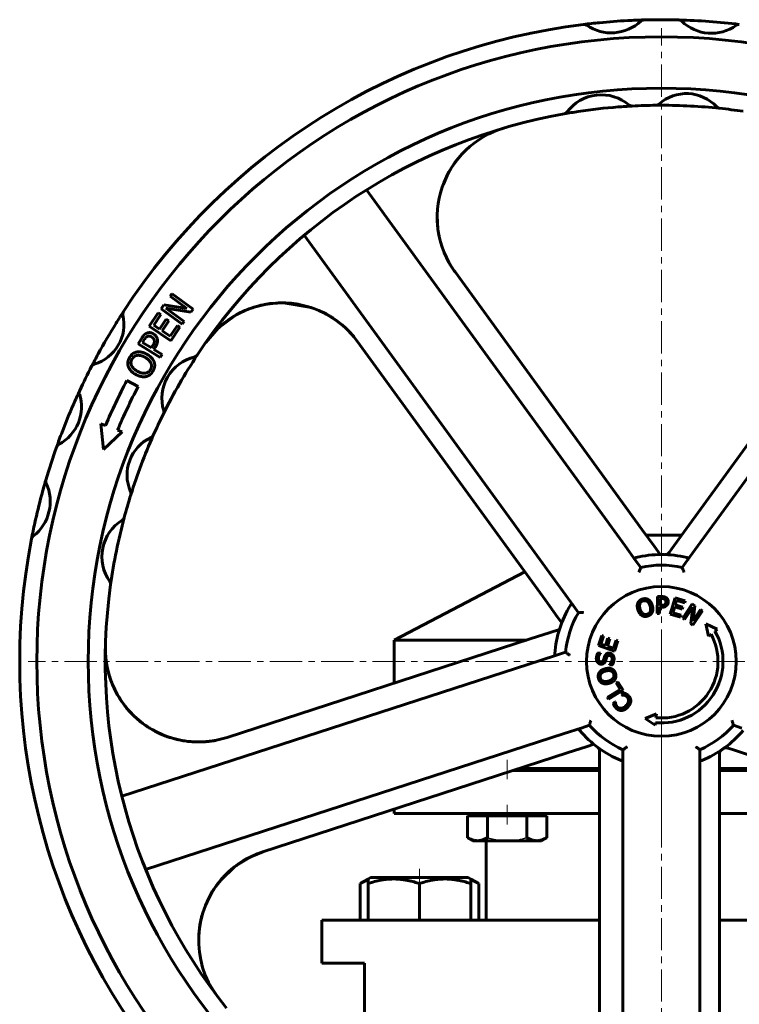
# Model space of a CAD drawing. Header units: millimetres. Extents: x -242 to 242, y -667 to 665.
# Tile 4 of 5: x -150 to 18, y 435 to 665. Entities that reach past the tile are written whole.
import ezdxf

# ---------------------------------------------------------------- set-up
doc = ezdxf.new("R2010")
doc.units = ezdxf.units.MM
for name, pattern in [('K5LT-1', [0]), ('K5LT_AXLED', [12, 7.5, -1.5, 1.5, -1.5]), ('K5LT_BASIC', [0])]:
    doc.linetypes.add(name, pattern=pattern)
doc.layers.add('Системный слой (1)', color=7, linetype='Continuous', true_color=0x6c6c6c)

# ---------------------------------------------------------------- blocks, each defined once
blk = doc.blocks.new('U1')
at = {"layer": 'Системный слой (1)', "color": 143, "linetype": 'K5LT_BASIC', "lineweight": 60, "true_color": 0x33acca}
for p, q in [((-95.85, 469.68), (-99.7, 467.31)), ((-93.15, 470.76), (-95.85, 469.68)), ((-99.7, 467.31), (-102.98, 464.16)), ((-102.98, 464.16), (-104, 462.89)), ((-107.4, 455.84), (-107.87, 453.69)), ((-107.87, 453.69), (-108.13, 451.5)), ((-108.13, 451.5), (-108.16, 449.29))]:
    blk.add_line(p, q, dxfattribs=at)
blk = doc.blocks.new('U2')
at = {"layer": 'Системный слой (1)', "color": 143, "linetype": 'K5LT_BASIC', "lineweight": 60, "true_color": 0x33acca}
for start, end in [(108, 137.9821), (137.9821, 217.0201)]:
    blk.add_arc((-86.43, 450.07), 21.75, start, end, dxfattribs=at)
blk = doc.blocks.new('U3')
at = {"layer": 'Системный слой (1)', "color": 143, "linetype": 'K5LT_BASIC', "lineweight": 60, "true_color": 0x33acca}
for p, q in [((-48.99, 630.77), (-50.08, 628.84)), ((-47.7, 632.59), (-48.99, 630.77)), ((-50.08, 628.84), (-50.98, 626.81)), ((-52.4, 619.49), (-52.37, 617.89)), ((-52.37, 617.89), (-52.23, 616.29)), ((-52.23, 616.29), (-52, 614.89)), ((-52, 614.89), (-51.97, 614.73)), ((-51.97, 614.73), (-51.96, 614.71))]:
    blk.add_line(p, q, dxfattribs=at)
blk = doc.blocks.new('U4')
at = {"layer": 'Системный слой (1)', "color": 143, "linetype": 'K5LT_BASIC', "lineweight": 60, "true_color": 0x33acca}
for p, q in [((-128.84, 511.29), (-129, 511.77)), ((-128.68, 510.81), (-128.84, 511.29)), ((-128.5, 510.33), (-128.68, 510.81)), ((-125.99, 505.64), (-127.19, 507.56)), ((-124.59, 503.87), (-125.99, 505.64)), ((-123.03, 502.25), (-124.59, 503.87))]:
    blk.add_line(p, q, dxfattribs=at)
blk = doc.blocks.new('U10')
at = {"layer": 'Системный слой (1)', "color": 143, "linetype": 'K5LT_BASIC', "lineweight": 60, "true_color": 0x33acca}
for p, q in [((-92.71, 598.69), (-95.22, 598.06)), ((-90.86, 598.95), (-92.71, 598.69)), ((-89.94, 599.02), (-90.86, 598.95)), ((-89.47, 599.04), (-89.94, 599.02)), ((-89.24, 599.05), (-89.47, 599.04)), ((-89.12, 599.05), (-89.24, 599.05)), ((-89.07, 599.05), (-89.12, 599.05)), ((-89.04, 599.06), (-89.07, 599.05)), ((-89.02, 599.06), (-89.04, 599.06)), ((-88.97, 599.06), (-89.02, 599.06)), ((-88.89, 599.06), (-88.97, 599.06)), ((-87.87, 599.03), (-88.89, 599.06)), ((-81.85, 597.95), (-87.87, 599.03)), ((-99.7, 596.07), (-103.59, 593.16)), ((-99.41, 596.23), (-99.7, 596.07)), ((-97.39, 597.24), (-99.41, 596.23)), ((-96.34, 597.64), (-97.39, 597.24)), ((-95.81, 597.84), (-96.34, 597.64)), ((-95.54, 597.94), (-95.81, 597.84)), ((-95.41, 597.99), (-95.54, 597.94)), ((-95.34, 598.01), (-95.41, 597.99)), ((-95.31, 598.02), (-95.34, 598.01)), ((-95.3, 598.03), (-95.31, 598.02)), ((-95.29, 598.03), (-95.3, 598.03)), ((-95.28, 598.04), (-95.29, 598.03)), ((-95.27, 598.04), (-95.28, 598.04)), ((-95.26, 598.04), (-95.27, 598.04)), ((-95.25, 598.05), (-95.26, 598.04)), ((-95.24, 598.05), (-95.25, 598.05)), ((-95.25, 598.05), (-95.25, 598.05)), ((-95.25, 598.05), (-95.25, 598.05)), ((-95.23, 598.05), (-95.24, 598.05)), ((-95.24, 598.05), (-95.24, 598.05)), ((-95.24, 598.05), (-95.24, 598.05)), ((-95.22, 598.06), (-95.23, 598.05)), ((-78.75, 596.65), (-78.76, 596.66)), ((-78.76, 596.66), (-78.76, 596.66)), ((-78.74, 596.65), (-78.75, 596.65)), ((-78.74, 596.64), (-78.74, 596.65)), ((-78.74, 596.65), (-78.74, 596.65)), ((-78.73, 596.64), (-78.74, 596.64)), ((-78.74, 596.64), (-78.74, 596.64)), ((-78.72, 596.64), (-78.73, 596.64)), ((-78.73, 596.64), (-78.73, 596.64)), ((-78.73, 596.64), (-78.73, 596.64)), ((-78.73, 596.64), (-78.73, 596.64)), ((-78.73, 596.64), (-78.73, 596.64)), ((-78.72, 596.63), (-78.72, 596.64)), ((-78.69, 596.62), (-78.72, 596.63)), ((-78.64, 596.59), (-78.69, 596.62)), ((-78.6, 596.58), (-78.64, 596.59)), ((-78.57, 596.56), (-78.6, 596.58)), ((-78.51, 596.53), (-78.57, 596.56)), ((-78.39, 596.46), (-78.51, 596.53)), ((-76.24, 595.13), (-78.39, 596.46)), ((-73.95, 593.29), (-76.24, 595.13)), ((-103.59, 593.16), (-106.51, 589.79)), ((-71.93, 591.17), (-73.95, 593.29)), ((-106.51, 589.78), (-106.52, 589.78)), ((-106.51, 589.79), (-106.51, 589.78)), ((-106.51, 589.78), (-106.51, 589.78)), ((-106.51, 589.78), (-106.51, 589.78))]:
    blk.add_line(p, q, dxfattribs=at)
blk = doc.blocks.new('U11')
at = {"layer": 'Системный слой (1)', "color": 143, "linetype": 'K5LT_BASIC', "lineweight": 60, "true_color": 0x33acca}
for p, q in [((-50.41, 628.17), (-50.23, 628.55)), ((-50.23, 628.55), (-50.04, 628.92)), ((-50.04, 628.92), (-49.85, 629.3)), ((-52.3, 616.89), (-52.3, 616.91))]:
    blk.add_line(p, q, dxfattribs=at)
blk = doc.blocks.new('U14')
at = {"layer": 'Системный слой (1)', "color": 143, "linetype": 'K5LT_BASIC', "lineweight": 60, "true_color": 0x33acca}
for p, q in [((-121.81, 501.2), (-121.97, 501.33)), ((-121.65, 501.08), (-121.81, 501.2)), ((-121.49, 500.95), (-121.65, 501.08)), ((-116.63, 498.13), (-118.39, 498.96)), ((-114.82, 497.45), (-116.63, 498.13)), ((-112.96, 496.95), (-114.82, 497.45))]:
    blk.add_line(p, q, dxfattribs=at)
blk = doc.blocks.new('U23')
at = {"layer": 'Системный слой (1)', "color": 143, "linetype": 'K5LT_BASIC', "lineweight": 60, "true_color": 0x33acca}
for p, q in [((-69.81, 463.66), (-70.42, 463.33)), ((-69.19, 463.94), (-69.81, 463.66)), ((-68.57, 464.16), (-69.19, 463.94))]:
    blk.add_line(p, q, dxfattribs=at)
blk = doc.blocks.new('U24')
at = {"layer": 'Системный слой (1)', "color": 143, "linetype": 'K5LT_BASIC', "lineweight": 60, "true_color": 0x33acca}
for p, q in [((-43.94, 463.94), (-44.57, 464.16)), ((-43.32, 463.66), (-43.94, 463.94)), ((-42.71, 463.33), (-43.32, 463.66))]:
    blk.add_line(p, q, dxfattribs=at)
blk = doc.blocks.new('U29')
at = {"layer": 'Системный слой (1)', "color": 143, "linetype": 'K5LT_BASIC', "lineweight": 60, "true_color": 0x33acca}
for p, q in [((-34.7, 489.75), (-14.47, 489.75)), ((13.53, 489.75), (31.65, 489.75))]:
    blk.add_line(p, q, dxfattribs=at)
blk = doc.blocks.new('U30')
at = {"layer": 'Системный слой (1)', "color": 143, "linetype": 'K5LT_BASIC', "lineweight": 60, "true_color": 0x33acca}
for p, q in [((-62.5, 479.75), (-14.47, 479.75)), ((13.53, 479.75), (62.43, 479.75))]:
    blk.add_line(p, q, dxfattribs=at)
blk = doc.blocks.new('U31')
at = {"layer": 'Системный слой (1)', "color": 143, "linetype": 'K5LT_BASIC', "lineweight": 60, "true_color": 0x33acca}
for p, q in [((-79.38, 454.75), (-14.47, 454.75)), ((13.53, 454.75), (79.38, 454.75))]:
    blk.add_line(p, q, dxfattribs=at)
blk = doc.blocks.new('U32')
at = {"layer": 'Системный слой (1)', "color": 143, "linetype": 'K5LT_BASIC', "lineweight": 60, "true_color": 0x33acca}
for p, q in [((-33.16, 490.25), (-14.47, 490.25)), ((13.53, 490.25), (30.11, 490.25))]:
    blk.add_line(p, q, dxfattribs=at)
blk = doc.blocks.new('U35')
at = {"layer": 'Системный слой (1)', "color": 143, "linetype": 'K5LT_BASIC', "lineweight": 60, "true_color": 0x33acca}
for p, q in [((-3.55, 544.75), (0, 544.75)), ((0, 544.75), (4.71, 544.75))]:
    blk.add_line(p, q, dxfattribs=at)
blk = doc.blocks.new('U39')
at = {"layer": 'Системный слой (1)', "color": 143, "linetype": 'K5LT_BASIC', "lineweight": 60, "true_color": 0x33acca}
for p, q in [((-62.5, 520.25), (-31.44, 520.25)), ((28.39, 520.25), (62.5, 520.25))]:
    blk.add_line(p, q, dxfattribs=at)
blk = doc.blocks.new('U48')
at = {"layer": 'Системный слой (1)', "color": 30, "linetype": 'K5LT_AXLED', "lineweight": 18, "true_color": 0xff8000}
for q in [(0, 663.25), (-148, 515.25), (148, 515.25), (0, 367.25)]:
    blk.add_line((0, 515.25), q, dxfattribs=at)

msp = doc.modelspace()

# ---------------------------------------------------------------- linework, layer by layer
at = {"layer": 'Системный слой (1)', "color": 143, "linetype": 'K5LT_BASIC', "lineweight": 60, "true_color": 0x33acca}
for p, q in [((-6.86, 645.07), (-6.84, 645.07)), ((-22.71, 643.25), (-22.65, 643.26)), ((-8.5, 542.27), (-68.95, 625.46)), ((68.95, 625.46), (8.5, 542.27)), ((-83.51, 614.88), (-23.07, 531.69)), ((-4.48, 546.04), (-48.25, 606.28)), ((49.21, 606), (5.24, 545.48)), ((-114.84, 600.6), (-114.39, 601.21)), ((-114.39, 601.21), (-109.46, 597.62)), ((-116.96, 597.68), (-116.28, 598.62)), ((-116.28, 598.62), (-110.93, 597.76)), ((-110.93, 597.76), (-114.84, 600.6)), ((-119.73, 593.6), (-117.6, 596.77)), ((-117, 596.36), (-118.68, 593.87)), ((-117.6, 596.77), (-117, 596.36)), ((-112.03, 594.09), (-116.96, 597.68)), ((-109.99, 596.89), (-115.83, 597.8)), ((-115.83, 597.8), (-111.58, 594.71)), ((-109.46, 597.62), (-109.99, 596.89)), ((-118.68, 593.87), (-117.29, 592.94)), ((-117.29, 592.94), (-115.73, 595.26)), ((-115.13, 594.86), (-116.69, 592.53)), ((-115.73, 595.26), (-115.13, 594.86)), ((-114.81, 591.27), (-113.13, 593.77)), ((-113.13, 593.77), (-112.54, 593.36)), ((-111.58, 594.71), (-112.03, 594.09)), ((-114.66, 590.2), (-119.73, 593.6)), ((-116.69, 592.53), (-114.81, 591.27)), ((-112.54, 593.36), (-114.66, 590.2)), ((-122.31, 589.51), (-121.49, 590.81)), ((-117.13, 586.28), (-122.31, 589.51)), ((-120.92, 590.4), (-121.28, 589.83)), ((-121.28, 589.83), (-119.22, 588.54)), ((-71.1, 590.09), (-27.13, 529.58)), ((-119.22, 588.54), (-118.92, 589.01)), ((-118.27, 588.76), (-118.63, 588.17)), ((-118.63, 588.17), (-116.7, 586.97)), ((-116.7, 586.97), (-117.13, 586.28)), ((-124.97, 580.9), (-122.31, 579.51)), ((-130.41, 564.76), (-131.05, 570.8)), ((-131.05, 570.8), (-129.95, 570.38)), ((-126.04, 568.9), (-130.41, 564.76)), ((-127.14, 569.31), (-126.04, 568.9)), ((-1.61, 542.08), (-4.48, 546.04)), ((5.24, 545.48), (2.37, 541.53)), ((-6.03, 538.86), (-8.5, 542.27)), ((-0.27, 540.25), (-1.61, 542.08)), ((2.37, 541.53), (1.77, 540.7)), ((8.5, 542.27), (6.03, 538.86)), ((-4.84, 537.22), (-6.03, 538.86)), ((1.77, 540.7), (1.73, 540.65)), ((6.03, 538.86), (4.84, 537.22)), ((-31.91, 536.16), (-62.5, 520.25)), ((-23.07, 531.69), (-20.59, 528.28)), ((-27.13, 529.58), (-24.26, 525.62)), ((-0.97, 526.43), (-0.92, 530.43)), ((-0.92, 530.43), (0.09, 530.41)), ((-0.39, 529.96), (-0.41, 528.36)), ((0.05, 529.95), (-0.39, 529.96)), ((2.05, 526.28), (3.18, 530.12)), ((3.18, 530.12), (5.58, 529.42)), ((3.55, 529.52), (3.24, 528.47)), ((5.44, 528.96), (3.55, 529.52)), ((5.58, 529.42), (5.44, 528.96)), ((-20.59, 528.28), (-19.4, 526.64)), ((-0.42, 527.91), (-0.44, 526.42)), ((0.03, 527.91), (-0.42, 527.91)), ((-0.41, 528.36), (-0.05, 528.36)), ((3.11, 528.01), (2.69, 526.59)), ((4.87, 527.49), (3.11, 528.01)), ((3.24, 528.47), (5.01, 527.95)), ((5.01, 527.95), (4.87, 527.49)), ((4.98, 525.34), (7.19, 528.68)), ((7.3, 527.94), (5.39, 525.07)), ((6.87, 524.09), (7.3, 527.94)), ((7.19, 528.68), (7.82, 528.26)), ((9.57, 527.1), (7.36, 523.76)), ((7.82, 528.26), (7.41, 524.73)), ((7.41, 524.73), (9.16, 527.37)), ((9.16, 527.37), (9.57, 527.1)), ((-24.26, 525.62), (-23.3, 524.31)), ((-0.44, 526.42), (-0.97, 526.43)), ((4.45, 525.58), (2.05, 526.28)), ((2.69, 526.59), (4.58, 526.03)), ((4.58, 526.03), (4.45, 525.58)), ((5.39, 525.07), (4.98, 525.34)), ((-23.86, 522.71), (-26.01, 522.01)), ((7.36, 523.76), (6.87, 524.09)), ((10.39, 524.03), (13.06, 522.79)), ((11.03, 521.16), (10.39, 524.03)), ((13.06, 522.79), (12.52, 522.35)), ((-30.66, 520.5), (-101.49, 497.49)), ((-62.5, 510.16), (-62.5, 520.25)), ((-26.01, 522.01), (-30.66, 520.5)), ((-14.75, 518.94), (-13.96, 521.32)), ((-13.51, 521.17), (-14.13, 519.3)), ((-13.96, 521.32), (-13.51, 521.17)), ((-13.09, 518.95), (-12.52, 520.7)), ((-12.07, 520.55), (-12.64, 518.81)), ((-12.52, 520.7), (-12.07, 520.55)), ((-11.24, 518.34), (-10.62, 520.21)), ((-10.62, 520.21), (-10.17, 520.06)), ((11.59, 521.61), (11.03, 521.16)), ((-10.95, 517.68), (-14.75, 518.94)), ((-14.13, 519.3), (-13.09, 518.95)), ((-12.64, 518.81), (-11.24, 518.34)), ((-10.17, 520.06), (-10.95, 517.68)), ((-28.32, 515.51), (-126.12, 483.73)), ((-24.32, 516.81), (-28.32, 515.51)), ((-22.39, 517.44), (-24.32, 516.81)), ((-14.9, 517.19), (-14.27, 517.16)), ((-14.27, 517.16), (-14.27, 517.12)), ((-12.12, 514.49), (-12.12, 514.53)), ((-11.45, 514.46), (-12.12, 514.49)), ((-12.64, 506.87), (-9.65, 508.73)), ((-10.59, 510.25), (-10.19, 510.5)), ((-9.65, 508.73), (-10.59, 510.25)), ((-10.19, 510.5), (-8.97, 508.53)), ((-12.36, 506.42), (-12.64, 506.87)), ((-8.97, 508.53), (-12.36, 506.42)), ((-9.33, 507.44), (-8.9, 507.9)), ((-9.3, 507.41), (-9.33, 507.44)), ((-11.25, 505.36), (-10.81, 505.83)), ((-10.81, 505.83), (-10.78, 505.8)), ((-3.77, 501.93), (-1.18, 502.97)), ((-1.47, 500.35), (-3.77, 501.93)), ((-1.18, 502.97), (-1.28, 502.09)), ((-22.76, 498.39), (-18.76, 499.69)), ((-18.76, 499.69), (-16.83, 500.32)), ((-1.41, 500.92), (-1.47, 500.35)), ((16.83, 500.32), (18.76, 499.69)), ((-120.56, 466.61), (-22.76, 498.39)), ((-22.01, 493.87), (-17.36, 495.38)), ((-17.36, 495.38), (-15.81, 495.89)), ((15.4, 495.03), (15.56, 494.98)), ((15.56, 494.98), (17.07, 494.49)), ((-93.15, 470.76), (-22.01, 493.87)), ((-14.47, 494.35), (-14.47, 494.19)), ((-14.47, 494.19), (-14.47, 492.6)), ((-14.47, 492.6), (-14.47, 487.71)), ((-9, 494.63), (-9, 492.6)), ((-9, 492.6), (-9, 488.4)), ((9, 492.6), (9, 494.63)), ((9, 488.4), (9, 492.6)), ((13.53, 493.62), (13.53, 493.69)), ((13.53, 492.6), (13.53, 493.62)), ((13.53, 487.71), (13.53, 492.6)), ((17.07, 494.49), (21.72, 492.98)), ((-31.06, 489.75), (-31.06, 490.25)), ((-9, 488.4), (-9, 385.56)), ((9, 385.56), (9, 488.4)), ((-14.47, 487.71), (-14.47, 413.24)), ((13.53, 412.91), (13.53, 487.71)), ((-62.5, 479.75), (-62.5, 480.72)), ((-45.3, 479.15), (-42.99, 479.15)), ((-45.3, 479.15), (-45.3, 474.06)), ((-44.06, 479.75), (-44.06, 479.15)), ((-42.99, 479.15), (-40.68, 479.15)), ((-40.68, 479.15), (-36.06, 479.15)), ((-40.68, 479.15), (-40.68, 474.06)), ((-36.06, 479.15), (-31.44, 479.15)), ((-31.44, 479.15), (-31.44, 474.06)), ((-31.44, 479.15), (-29.13, 479.15)), ((-29.13, 479.15), (-26.82, 479.15)), ((-28.06, 479.75), (-28.06, 479.15)), ((-26.82, 479.15), (-26.82, 474.06)), ((-45.3, 474.06), (-44.06, 473.35)), ((-44.06, 473.35), (-42.99, 473.35)), ((-42.99, 473.35), (-36.06, 473.35)), ((-41, 454.75), (-41, 473.35)), ((-36.06, 473.35), (-29.13, 473.35)), ((-29.13, 473.35), (-28.06, 473.35)), ((-26.82, 474.06), (-28.06, 473.35)), ((-70.42, 463.33), (-68.57, 464.4)), ((-70.42, 454.75), (-70.42, 463.33)), ((-68.57, 464.4), (-67.97, 464.75)), ((-68.57, 463.33), (-68.57, 464.4)), ((-68.57, 454.75), (-68.57, 463.33)), ((-45.17, 464.75), (-67.97, 464.75)), ((-56.57, 454.75), (-56.57, 463.33)), ((-44.57, 464.4), (-45.17, 464.75)), ((-44.57, 464.4), (-44.57, 463.33)), ((-42.71, 463.33), (-44.57, 464.4)), ((-44.57, 454.75), (-44.57, 463.33)), ((-42.71, 454.75), (-42.71, 463.33)), ((-79.38, 444.75), (-79.38, 454.75)), ((-79.38, 444.75), (-69.38, 444.75)), ((-69.38, 429.75), (-69.38, 444.75))]:
    msp.add_line(p, q, dxfattribs=at)
at = {"layer": 'Системный слой (1)', "color": 30, "linetype": 'K5LT_AXLED', "lineweight": 18, "true_color": 0xff8000}
for p, q in [((0, 537.75), (0, 546.75)), ((0, 488.25), (0, 522.25)), ((-36.06, 492.25), (-36.06, 487.75)), ((0, 477.75), (0, 491.75)), ((-36.06, 481.75), (-36.06, 477.15)), ((-56.57, 466.75), (-56.57, 461.33))]:
    msp.add_line(p, q, dxfattribs=at)
at = {"layer": 'Системный слой (1)', "color": 143, "linetype": 'K5LT_BASIC', "lineweight": 60, "true_color": 0x33acca}
msp.add_circle((0, 515.25), 17.5, dxfattribs=at)
for centre, radius, start, end in [((0, 515.25), 150, 91.5778, 93.0115), ((-4.1, 664.19), 1, 91.5778, 133.2525), ((0, 515.25), 150, 90, 91.5778), ((0, 515.25), 150, 88.445, 90), ((0, 515.25), 150, 83.0315, 88.445), ((4.04, 664.2), 1, 45.4598, 88.445), ((4.04, 664.2), 1, 45.4598, 88.445), ((0, 515.25), 150, 96.9739, 146.9657), ((0, 515.25), 150, 95.5402, 96.9739), ((-18.09, 663.15), 1, 55.2993, 96.9739), ((-18.09, 663.15), 1, 55.2993, 96.9739), ((-11.74, 672.32), 10.15, 235.2993, 313.2525), ((0, 515.25), 150, 93.0115, 95.5402), ((11.68, 671.95), 9.88, 225.4598, 306.0167), ((18.08, 663.15), 1, 83.0315, 126.0167), ((0, 515.25), 146, 90, 180), ((0, 515.25), 146, 180, 90), ((0, 515.25), 134, 90, 180), ((0, 515.25), 134, 180, 90), ((-14.03, 637.67), 10.02, 49.6168, 143.4604), ((5.83, 638.33), 9.65, 42.5621, 132.0138), ((0, 515.25), 130, 94.4741, 98.6031), ((0, 515.25), 130, 93.0143, 94.4741), ((-6.89, 646.07), 1, 229.6168, 273.0143), ((-6.89, 646.07), 1, 229.6168, 273.0143), ((0, 515.25), 130, 90.5662, 93.0143), ((-1.29, 646.24), 1, 270.5662, 312.0138), ((0, 515.25), 130, 90, 90.5662), ((0, 515.25), 130, 84.0097, 90), ((13.67, 645.53), 1, 222.5621, 264.0097), ((13.67, 645.53), 1, 222.5621, 264.0097), ((0, 515.25), 130, 81.5548, 84.0097), ((0, 515.25), 130, 100.0629, 146.5678), ((0, 515.25), 130, 98.6031, 100.0629), ((-22.89, 644.23), 1, 280.0629, 323.4604), ((-30.66, 619.07), 21.75, 106.4513, 216), ((-88.7, 577.31), 21.75, 36, 145.0201), ((-135.32, 594.05), 9.69, 286.4355, 13.1398), ((0, 515.25), 150, 146.9657, 148.2031), ((-124.91, 596.48), 1, 146.9657, 193.1398), ((0, 515.25), 150, 148.2031, 151.3722), ((0, 515.25), 150, 151.3722, 152.6096), ((0, 515.25), 130, 146.5678, 153.5548), ((-109.32, 587.42), 1, 283.4061, 326.5678), ((-132.3, 583.8), 1, 106.4355, 152.6096), ((-132.3, 583.8), 1, 106.4355, 152.6096), ((-106.78, 576.75), 9.98, 103.4061, 196.7165), ((0, 515.25), 150, 152.6096, 155.0315), ((0, 515.25), 141.16, 152.2839, 156.9879), ((-145.42, 574.78), 9.88, 297.4598, 18.0167), ((0, 515.25), 150, 155.0315, 156.4034), ((-135.07, 578.15), 1, 155.0315, 198.0167), ((0, 515.25), 138.16, 152.2839, 156.9639), ((0, 515.25), 150, 156.4034, 159.0732), ((0, 515.25), 130, 153.5548, 156.0097), ((-117.29, 573.59), 1, 333.5548, 16.7165), ((0, 515.25), 150, 159.0732, 160.445), ((-128.55, 569.85), 1.5, 156.9879, 159.1988), ((-115.26, 558.83), 9.65, 114.5621, 204.0138), ((0, 515.25), 130, 156.0097, 162.5662), ((-119.68, 568.51), 1, 294.5621, 336.0097), ((-119.68, 568.51), 1, 315.2765, 336.0097), ((0, 515.25), 150, 160.445, 163.5778), ((-140.41, 565.12), 1, 117.4598, 160.445), ((-153.01, 552.62), 10.15, 307.2993, 25.2525), ((0, 515.25), 150, 163.5778, 165.0115), ((-142.92, 557.37), 1, 163.5778, 205.2525), ((-142.92, 557.37), 1, 184.4284, 205.2525), ((-124.98, 554.5), 1, 342.5662, 24.0138), ((-124.98, 554.5), 1, 3.2807, 24.0138), ((0, 515.25), 150, 165.0115, 167.5402), ((0, 515.25), 130, 162.5662, 165.0143), ((-120.77, 539.74), 10.02, 121.6168, 215.4604), ((0, 515.25), 130, 165.0143, 172.0629), ((-126.54, 549.12), 1, 301.6168, 345.0143), ((0, 515.25), 150, 167.5402, 168.9739), ((0, 515.25), 150, 168.9739, 218.9657), ((-146.25, 543.75), 1, 127.2993, 168.9739), ((-146.25, 543.75), 1, 148.1499, 168.9739), ((0, 515.25), 25, 76.193, 103.807), ((0.92, 541.23), 1, 267.9726, 324), ((0, 515.25), 22.5, 77.5782, 102.4218), ((-129.75, 533.34), 1, 352.0629, 35.4604), ((0, 515.25), 130, 172.0629, 218.5678), ((0, 515.25), 25, 148.193, 175.807), ((0, 515.25), 22.5, 149.5782, 174.4218), ((0, 515.25), 14.39, 264.3949, 29.5705), ((0, 515.25), 13.22, 264.4513, 28.7421), ((-108.21, 518.18), 21.75, 178.4513, 288), ((0, 515.25), 22.5, 221.5782, 246.4218), ((0, 515.25), 22.5, 293.5782, 318.4218), ((0, 515.25), 25, 220.193, 247.807), ((0, 515.25), 25, 292.193, 319.807), ((-15.47, 494.35), 1, 0, 53.4838), ((15.09, 494.08), 1, 72, 125.4838), ((14.53, 493.69), 1, 123.9726, 180)]:
    msp.add_arc(centre, radius, start, end, dxfattribs=at)
for points, knots in [([(-48.25, 606.28), (-48.48, 606.59), (-48.69, 606.9), (-49.1, 607.54), (-49.3, 607.86), (-49.68, 608.52), (-49.86, 608.85), (-50.04, 609.22), (-50.06, 609.24), (-50.09, 609.3), (-50.1, 609.33), (-50.13, 609.39), (-50.15, 609.42), (-50.17, 609.47), (-50.18, 609.5), (-50.21, 609.54), (-50.22, 609.57), (-50.24, 609.61), (-50.25, 609.63), (-50.27, 609.67), (-50.27, 609.69), (-50.29, 609.72), (-50.3, 609.74), (-50.31, 609.77), (-50.32, 609.78), (-50.33, 609.81), (-50.34, 609.83), (-50.35, 609.85), (-50.36, 609.86), (-50.37, 609.89), (-50.37, 609.9), (-50.38, 609.92), (-50.39, 609.93), (-50.4, 609.95), (-50.4, 609.95), (-50.41, 609.97), (-50.41, 609.98), (-50.42, 609.99), (-50.42, 609.99), (-50.42, 609.99)], [0, 0, 0, 0, 4.741446, 4.741446, 9.482891, 9.482891, 14.224337, 14.224337, 14.625977, 14.625977, 15.055169, 15.055169, 15.441376, 15.441376, 15.788903, 15.788903, 16.101625, 16.101625, 16.383026, 16.383026, 16.636245, 16.636245, 16.864103, 16.864103, 17.069141, 17.069141, 17.253643, 17.253643, 17.419667, 17.419667, 17.569064, 17.569064, 17.703498, 17.703498, 17.824468, 17.824468, 17.933322, 17.933322, 17.968914, 17.968914, 17.968914, 17.968914]), ([(-98.29, 596.83), (-98.23, 596.86), (-98.18, 596.88), (-97.66, 597.13), (-97.18, 597.34), (-96.33, 597.68), (-95.97, 597.81), (-94.72, 598.23), (-93.83, 598.46), (-91.99, 598.82), (-91.06, 598.95), (-89.71, 599.04), (-89.3, 599.06), (-88.75, 599.06), (-88.61, 599.06), (-88.08, 599.05), (-87.68, 599.04), (-87.23, 599.01), (-87.18, 599.01), (-86.76, 598.98), (-86.39, 598.94), (-85.88, 598.88), (-85.73, 598.86), (-85.51, 598.83), (-85.45, 598.82), (-85.36, 598.8), (-85.34, 598.8), (-85.3, 598.8), (-85.29, 598.79), (-85.28, 598.79), (-85.27, 598.79), (-85.27, 598.79), (-85.26, 598.79), (-85.25, 598.79), (-85.25, 598.79), (-85.24, 598.79), (-85.24, 598.79), (-85.23, 598.78), (-85.22, 598.78), (-85.19, 598.78), (-85.17, 598.77), (-85.12, 598.77), (-85.08, 598.76), (-84.95, 598.74), (-84.86, 598.72), (-84.76, 598.7)], [12.744559, 12.744559, 12.744559, 12.744559, 12.954666, 12.954666, 14.771341, 14.771341, 16.131414, 16.131414, 19.363534, 19.363534, 22.674186, 22.674186, 24.118653, 24.118653, 24.603065, 24.603065, 26.011487, 26.011487, 26.186775, 26.186775, 27.49365, 27.49365, 28.030537, 28.030537, 28.2511, 28.2511, 28.34171, 28.34171, 28.378935, 28.378935, 28.394227, 28.394227, 28.40952, 28.40952, 28.419375, 28.419375, 28.436367, 28.436367, 28.468991, 28.468991, 28.533559, 28.533559, 28.662356, 28.662356, 29, 29, 29, 29]), ([(-80.09, 597.28), (-80.08, 597.28), (-80.08, 597.28), (-80.06, 597.27), (-80.04, 597.26), (-80.02, 597.25), (-80.01, 597.24), (-79.98, 597.23), (-79.97, 597.23), (-79.95, 597.22), (-79.94, 597.22), (-79.92, 597.21), (-79.91, 597.2), (-79.89, 597.2), (-79.89, 597.19), (-79.87, 597.19), (-79.86, 597.18), (-79.85, 597.18), (-79.84, 597.17), (-79.83, 597.17), (-79.82, 597.16), (-79.81, 597.16), (-79.8, 597.16), (-79.79, 597.15), (-79.79, 597.15), (-79.78, 597.15), (-79.78, 597.14), (-79.77, 597.14), (-79.76, 597.13), (-79.73, 597.12), (-79.71, 597.12), (-79.66, 597.09), (-79.63, 597.08), (-79.53, 597.03), (-79.46, 597), (-79.26, 596.9), (-79.13, 596.84), (-78.79, 596.67), (-78.59, 596.57), (-78.33, 596.43), (-78.27, 596.39), (-77.92, 596.2), (-77.63, 596.04), (-77.15, 595.74), (-76.94, 595.61), (-76.27, 595.17), (-75.81, 594.84), (-75.36, 594.49)], [9.934996, 9.934996, 9.934996, 9.934996, 10.015963, 10.015963, 10.158881, 10.158881, 10.288807, 10.288807, 10.406922, 10.406922, 10.514299, 10.514299, 10.611914, 10.611914, 10.700656, 10.700656, 10.78133, 10.78133, 10.854669, 10.854669, 10.921342, 10.921342, 10.988015, 10.988015, 11.023767, 11.023767, 11.07208, 11.07208, 11.164842, 11.164842, 11.348434, 11.348434, 11.714651, 11.714651, 12.445153, 12.445153, 13.90229, 13.90229, 16.127839, 16.127839, 16.808836, 16.808836, 20.047473, 20.047473, 22.408836, 22.408836, 28, 28, 28, 28]), ([(-5.97, 539.53), (-6.05, 539.51), (-6.13, 539.48), (-6.23, 539.43), (-6.26, 539.4), (-6.29, 539.33), (-6.29, 539.29), (-6.26, 539.2), (-6.24, 539.15), (-6.18, 539.07), (-6.17, 539.05), (-6.15, 539.03)], [0.0004272, 0.0004272, 0.0004272, 0.0004272, 0.0325288, 0.0325288, 0.0584442, 0.0584442, 0.0830516, 0.0830516, 0.1109416, 0.1109416, 0.1215451, 0.1215451, 0.1215451, 0.1215451]), ([(6.15, 539.03), (6.17, 539.05), (6.19, 539.08), (6.24, 539.16), (6.27, 539.22), (6.29, 539.31), (6.29, 539.35), (6.25, 539.41), (6.22, 539.43), (6.12, 539.48), (6.05, 539.51), (5.97, 539.53)], [0.2612098, 0.2612098, 0.2612098, 0.2612098, 0.2721336, 0.2721336, 0.3027367, 0.3027367, 0.3276386, 0.3276386, 0.3516523, 0.3516523, 0.3825611, 0.3825611, 0.3825611, 0.3825611]), ([(-5.26, 536.1), (-5.26, 536.1), (-5.26, 536.1), (-5.22, 536.2), (-5.18, 536.3), (-5.11, 536.49), (-5.08, 536.58), (-5, 536.79), (-4.96, 536.89), (-4.9, 537.06), (-4.88, 537.12), (-4.85, 537.2), (-4.84, 537.22), (-4.84, 537.22)], [-0.0005397, -0.0005397, -0.0005397, -0.0005397, 0, 0, 0.0314048, 0.0314048, 0.0621135, 0.0621135, 0.1044772, 0.1044772, 0.1403771, 0.1403771, 0.1735591, 0.1735591, 0.1735591, 0.1735591]), ([(4.84, 537.22), (4.84, 537.22), (4.85, 537.2), (4.88, 537.12), (4.9, 537.06), (4.96, 536.89), (5, 536.79), (5.08, 536.58), (5.11, 536.49), (5.18, 536.3), (5.22, 536.2), (5.26, 536.1), (5.26, 536.1), (5.26, 536.1)], [0, 0, 0, 0, 0.0329948, 0.0329948, 0.0686923, 0.0686923, 0.1108171, 0.1108171, 0.1413526, 0.1413526, 0.1725803, 0.1725803, 0.173117, 0.173117, 0.173117, 0.173117]), ([(-20.72, 528.45), (-20.74, 528.49), (-20.77, 528.53), (-20.84, 528.6), (-20.88, 528.64), (-20.96, 528.67), (-21, 528.67), (-21.07, 528.65), (-21.1, 528.62), (-21.17, 528.54), (-21.21, 528.49), (-21.25, 528.43)], [0.2608418, 0.2608418, 0.2608418, 0.2608418, 0.2790731, 0.2790731, 0.3079284, 0.3079284, 0.3319293, 0.3319293, 0.3565294, 0.3565294, 0.3833464, 0.3833464, 0.3833464, 0.3833464]), ([(-19.4, 526.64), (-19.4, 526.64), (-19.38, 526.64), (-19.29, 526.65), (-19.23, 526.65), (-19.05, 526.66), (-18.93, 526.66), (-18.72, 526.67), (-18.62, 526.68), (-18.42, 526.69), (-18.31, 526.69), (-18.21, 526.69), (-18.2, 526.69), (-18.2, 526.69)], [0, 0, 0, 0, 0.0329948, 0.0329948, 0.0686923, 0.0686923, 0.1108171, 0.1108171, 0.1413526, 0.1413526, 0.1725803, 0.1725803, 0.173117, 0.173117, 0.173117, 0.173117]), ([(-24.93, 517.08), (-24.94, 516.99), (-24.94, 516.91), (-24.92, 516.8), (-24.9, 516.76), (-24.85, 516.71), (-24.81, 516.7), (-24.72, 516.69), (-24.66, 516.71), (-24.57, 516.73), (-24.55, 516.74), (-24.52, 516.75)], [0.0004272, 0.0004272, 0.0004272, 0.0004272, 0.0324956, 0.0324956, 0.0584265, 0.0584265, 0.0828791, 0.0828791, 0.1103583, 0.1103583, 0.1214058, 0.1214058, 0.1214058, 0.1214058]), ([(-21.45, 516.69), (-21.45, 516.69), (-21.45, 516.69), (-21.54, 516.76), (-21.62, 516.82), (-21.78, 516.95), (-21.86, 517.01), (-22.03, 517.14), (-22.12, 517.22), (-22.26, 517.33), (-22.31, 517.37), (-22.38, 517.42), (-22.39, 517.44), (-22.39, 517.44)], [-0.0005397, -0.0005397, -0.0005397, -0.0005397, 0, 0, 0.0314048, 0.0314048, 0.0621135, 0.0621135, 0.1044772, 0.1044772, 0.1403771, 0.1403771, 0.1735591, 0.1735591, 0.1735591, 0.1735591]), ([(-129.46, 513.56), (-129.43, 513.44), (-129.4, 513.31), (-129.31, 512.92), (-129.25, 512.66), (-129.03, 511.89), (-128.87, 511.38), (-128.49, 510.29), (-128.24, 509.72), (-127.88, 508.87), (-127.74, 508.6), (-127.2, 507.53), (-126.7, 506.79), (-126.24, 506.01), (-126.23, 506), (-125.71, 505.23), (-125.15, 504.51), (-123.92, 503.12), (-123.25, 502.45), (-121.83, 501.2), (-121.08, 500.62), (-120.06, 499.94), (-119.83, 499.79), (-119.06, 499.33), (-118.52, 499.01), (-117.13, 498.32), (-116.28, 497.96), (-115.27, 497.6), (-115.13, 497.55), (-114.91, 497.49), (-114.84, 497.46), (-114.09, 497.26), (-113.42, 497.05), (-111.84, 496.72), (-110.94, 496.58), (-109.55, 496.47), (-109.07, 496.45), (-108.29, 496.43), (-107.99, 496.43), (-107.55, 496.44), (-107.42, 496.45), (-107.23, 496.46), (-107.17, 496.46), (-107.05, 496.46), (-106.99, 496.47), (-106.88, 496.47), (-106.82, 496.48), (-106.71, 496.48), (-106.65, 496.49), (-106.48, 496.5), (-106.37, 496.51), (-106.04, 496.54), (-105.81, 496.56), (-105.14, 496.64), (-104.69, 496.71), (-104.25, 496.79)], [0.053116, 0.053116, 0.053116, 0.053116, 0.42493, 0.42493, 1.221675, 1.221675, 2.762047, 2.762047, 4.58787, 4.58787, 5.459891, 5.459891, 8.079865, 8.079865, 8.108038, 8.108038, 10.783982, 10.783982, 13.54894, 13.54894, 16.346116, 16.346116, 17.151323, 17.151323, 19.004705, 19.004705, 21.726126, 21.726126, 22.180551, 22.180551, 22.40438, 22.40438, 24.493002, 24.493002, 27.207497, 27.207497, 28.644713, 28.644713, 29.54705, 29.54705, 29.945417, 29.945417, 30.121289, 30.121289, 30.297161, 30.297161, 30.465586, 30.465586, 30.634011, 30.634011, 30.97053, 30.97053, 31.642907, 31.642907, 33, 33, 33, 33]), ([(-18.96, 499.63), (-19.01, 499.61), (-19.06, 499.59), (-19.15, 499.55), (-19.2, 499.52), (-19.25, 499.45), (-19.26, 499.42), (-19.25, 499.34), (-19.23, 499.3), (-19.17, 499.21), (-19.14, 499.16), (-19.1, 499.12)], [0.2607718, 0.2607718, 0.2607718, 0.2607718, 0.2812991, 0.2812991, 0.3096231, 0.3096231, 0.3334955, 0.3334955, 0.3584146, 0.3584146, 0.3833767, 0.3833767, 0.3833767, 0.3833767]), ([(-16.83, 500.32), (-16.83, 500.32), (-16.83, 500.34), (-16.8, 500.42), (-16.79, 500.49), (-16.74, 500.66), (-16.71, 500.77), (-16.65, 500.98), (-16.62, 501.07), (-16.57, 501.27), (-16.54, 501.37), (-16.51, 501.47), (-16.51, 501.47), (-16.51, 501.47)], [0, 0, 0, 0, 0.0329948, 0.0329948, 0.0686923, 0.0686923, 0.1108171, 0.1108171, 0.1413526, 0.1413526, 0.1725803, 0.1725803, 0.173117, 0.173117, 0.173117, 0.173117]), ([(16.51, 501.47), (16.51, 501.47), (16.51, 501.47), (16.54, 501.37), (16.57, 501.27), (16.62, 501.07), (16.65, 500.98), (16.71, 500.77), (16.74, 500.66), (16.79, 500.49), (16.8, 500.42), (16.83, 500.34), (16.83, 500.32), (16.83, 500.32)], [-0.0005397, -0.0005397, -0.0005397, -0.0005397, 0, 0, 0.0314048, 0.0314048, 0.0621135, 0.0621135, 0.1044772, 0.1044772, 0.1403771, 0.1403771, 0.1735591, 0.1735591, 0.1735591, 0.1735591]), ([(-101.49, 497.49), (-101.9, 497.36), (-102.32, 497.24), (-103.15, 497.02), (-103.57, 496.92), (-104.42, 496.76), (-104.85, 496.69), (-105.34, 496.62), (-105.39, 496.61), (-105.52, 496.6), (-105.58, 496.59), (-105.66, 496.58), (-105.69, 496.58), (-105.72, 496.57), (-105.73, 496.57), (-105.74, 496.57), (-105.74, 496.57), (-105.75, 496.57), (-105.75, 496.57), (-105.76, 496.57), (-105.76, 496.57), (-105.76, 496.57), (-105.77, 496.57), (-105.77, 496.57), (-105.77, 496.57), (-105.77, 496.57)], [0, 0, 0, 0, 5.2, 5.2, 10.4, 10.4, 15.6, 15.6, 16.310281, 16.310281, 17.071493, 17.071493, 17.347161, 17.347161, 17.446992, 17.446992, 17.483146, 17.483146, 17.519299, 17.519299, 17.545479, 17.545479, 17.592852, 17.592852, 17.606502, 17.606502, 17.606502, 17.606502]), ([(-8, 495.29), (-8, 495.29), (-8, 495.29), (-8.09, 495.23), (-8.18, 495.17), (-8.35, 495.06), (-8.43, 495.01), (-8.61, 494.89), (-8.71, 494.82), (-8.85, 494.72), (-8.91, 494.69), (-8.98, 494.64), (-9, 494.63), (-9, 494.63)], [-0.0005397, -0.0005397, -0.0005397, -0.0005397, 0, 0, 0.0314048, 0.0314048, 0.0621135, 0.0621135, 0.1044772, 0.1044772, 0.1403771, 0.1403771, 0.1735591, 0.1735591, 0.1735591, 0.1735591]), ([(9, 494.63), (9, 494.63), (8.98, 494.64), (8.91, 494.69), (8.85, 494.72), (8.71, 494.82), (8.61, 494.89), (8.43, 495.01), (8.35, 495.06), (8.18, 495.17), (8.09, 495.23), (8, 495.29), (8, 495.29), (8, 495.29)], [0, 0, 0, 0, 0.0329948, 0.0329948, 0.0686923, 0.0686923, 0.1108171, 0.1108171, 0.1413526, 0.1413526, 0.1725803, 0.1725803, 0.173117, 0.173117, 0.173117, 0.173117]), ([(-9.44, 492.1), (-9.36, 492.07), (-9.29, 492.04), (-9.18, 492.03), (-9.13, 492.03), (-9.07, 492.07), (-9.05, 492.1), (-9.01, 492.19), (-9.01, 492.24), (-9, 492.34), (-9, 492.36), (-9, 492.39)], [0.0004272, 0.0004272, 0.0004272, 0.0004272, 0.032486, 0.032486, 0.0584213, 0.0584213, 0.0828305, 0.0828305, 0.1102006, 0.1102006, 0.1213989, 0.1213989, 0.1213989, 0.1213989]), ([(9, 492.39), (9, 492.34), (9, 492.29), (9.01, 492.18), (9.03, 492.13), (9.08, 492.06), (9.11, 492.04), (9.18, 492.03), (9.23, 492.03), (9.33, 492.06), (9.39, 492.08), (9.44, 492.1)], [0.2644477, 0.2644477, 0.2644477, 0.2644477, 0.2874001, 0.2874001, 0.3185311, 0.3185311, 0.3455736, 0.3455736, 0.3733164, 0.3733164, 0.4002737, 0.4002737, 0.4002737, 0.4002737]), ([(-45.3, 474.06), (-45.14, 473.97), (-44.79, 473.78), (-44.31, 473.59), (-43.88, 473.46), (-43.51, 473.38), (-43.21, 473.35), (-43.04, 473.35), (-42.99, 473.35)], [0, 0, 0, 0, 1.973632, 4.159959, 5.58174, 7.045112, 8.434644, 9, 9, 9, 9]), ([(-42.99, 473.35), (-42.85, 473.35), (-42.58, 473.37), (-42.16, 473.44), (-41.79, 473.55), (-41.29, 473.74), (-40.94, 473.92), (-40.68, 474.06)], [0, 0, 0, 0, 1.447402, 2.799721, 4.280074, 5.291086, 8, 8, 8, 8]), ([(-31.44, 474.06), (-31.28, 473.97), (-30.93, 473.78), (-30.45, 473.59), (-30.02, 473.46), (-29.65, 473.38), (-29.35, 473.35), (-29.18, 473.35), (-29.13, 473.35)], [0, 0, 0, 0, 1.973632, 4.159959, 5.58174, 7.045112, 8.434644, 9, 9, 9, 9]), ([(-29.13, 473.35), (-28.99, 473.35), (-28.72, 473.37), (-28.3, 473.44), (-27.93, 473.55), (-27.43, 473.74), (-27.08, 473.92), (-26.82, 474.06)], [0, 0, 0, 0, 1.447402, 2.799721, 4.280074, 5.291086, 8, 8, 8, 8]), ([(-97.11, 469.02), (-97.01, 469.07), (-96.91, 469.13), (-96.48, 469.36), (-96.15, 469.53), (-95.48, 469.85), (-95.14, 470), (-94.45, 470.29), (-94.11, 470.43), (-93.76, 470.55)], [4.558406, 4.558406, 4.558406, 4.558406, 5.383753, 5.383753, 8.075629, 8.075629, 10.767506, 10.767506, 13.459382, 13.459382, 13.459382, 13.459382]), ([(-105.32, 460.85), (-105.21, 461.04), (-105.1, 461.23), (-104.73, 461.83), (-104.47, 462.23), (-104.13, 462.71), (-104.07, 462.8), (-103.53, 463.47), (-103.09, 464.08), (-102.58, 464.64)], [27.786964, 27.786964, 27.786964, 27.786964, 28.520316, 28.520316, 30.122495, 30.122495, 30.486195, 30.486195, 33, 33, 33, 33]), ([(-56.57, 463.33), (-56.98, 463.47), (-57.58, 463.65), (-58.46, 463.89), (-59.06, 464.02), (-59.77, 464.16), (-60.34, 464.25), (-61.01, 464.33), (-61.63, 464.38), (-62.36, 464.41), (-63.06, 464.4), (-63.73, 464.36), (-64.38, 464.3), (-65.12, 464.2), (-66.14, 464.02), (-67.33, 463.73), (-68.19, 463.46), (-68.57, 463.33)], [0, 0, 0, 0, 1.889793, 2.772286, 3.97396, 4.613199, 5.962253, 6.508307, 7.620707, 8.715255, 9.746093, 10.721757, 11.68135, 12.629021, 14.021816, 16.259909, 18, 18, 18, 18]), ([(-44.57, 463.33), (-44.98, 463.47), (-45.58, 463.65), (-46.46, 463.89), (-47.06, 464.02), (-47.77, 464.16), (-48.34, 464.25), (-49.01, 464.33), (-49.63, 464.38), (-50.36, 464.41), (-51.06, 464.4), (-51.73, 464.36), (-52.38, 464.3), (-53.12, 464.2), (-54.14, 464.02), (-55.33, 463.73), (-56.19, 463.46), (-56.57, 463.33)], [0, 0, 0, 0, 1.889793, 2.772286, 3.97396, 4.613199, 5.962253, 6.508307, 7.620707, 8.715255, 9.746093, 10.721757, 11.68135, 12.629021, 14.021816, 16.259909, 18, 18, 18, 18])]:
    msp.add_open_spline(points, degree=3, knots=knots, dxfattribs=at)
for points in [[(-121.49, 590.81), (-121.21, 591.27), (-120.65, 591.82), (-120.33, 591.96)], [(-120.33, 591.96), (-119.95, 592.13), (-119.14, 592.08), (-118.7, 591.81)], [(-118.7, 591.81), (-118.37, 591.6), (-117.91, 590.98), (-117.84, 590.64)], [(-120.15, 591.2), (-120.36, 591.1), (-120.72, 590.72), (-120.92, 590.4)], [(-119.13, 591.08), (-119.4, 591.24), (-119.91, 591.31), (-120.15, 591.2)], [(-118.55, 590.31), (-118.6, 590.56), (-118.88, 590.92), (-119.13, 591.08)], [(-118.92, 589.01), (-118.66, 589.43), (-118.47, 590.03), (-118.55, 590.31)], [(-117.84, 590.64), (-117.74, 590.21), (-117.92, 589.31), (-118.27, 588.76)], [(-124.35, 586.27), (-124.04, 586.81), (-123.17, 587.47), (-122.66, 587.57)], [(-122.66, 587.57), (-122.13, 587.67), (-120.91, 587.42), (-120.25, 587.04)], [(-120.25, 587.04), (-119.61, 586.67), (-118.75, 585.75), (-118.57, 585.24)], [(-124.61, 584.16), (-124.78, 584.67), (-124.65, 585.74), (-124.35, 586.27)], [(-123.74, 585.93), (-123.95, 585.55), (-124.02, 584.82), (-123.86, 584.44)], [(-122.52, 586.79), (-122.91, 586.73), (-123.53, 586.3), (-123.74, 585.93)], [(-120.67, 586.31), (-121.19, 586.61), (-122.13, 586.84), (-122.52, 586.79)], [(-119.44, 583.47), (-119.02, 584.21), (-119.63, 585.71), (-120.67, 586.31)], [(-118.57, 585.24), (-118.39, 584.7), (-118.53, 583.64), (-118.83, 583.12)], [(-122.92, 582.36), (-123.59, 582.74), (-124.41, 583.65), (-124.61, 584.16)], [(-123.86, 584.44), (-123.71, 584.07), (-123.02, 583.39), (-122.51, 583.09)], [(-120.53, 581.82), (-121.05, 581.72), (-122.27, 581.98), (-122.92, 582.36)], [(-122.51, 583.09), (-121.46, 582.5), (-119.85, 582.74), (-119.44, 583.47)], [(-118.83, 583.12), (-119.14, 582.58), (-119.99, 581.93), (-120.53, 581.82)], [(-5.51, 528.95), (-5.36, 529.27), (-4.82, 529.72), (-4.43, 529.84)], [(-4.3, 529.4), (-4.57, 529.32), (-4.93, 529), (-5.02, 528.74)], [(-4.43, 529.84), (-4.04, 529.96), (-3.33, 529.88), (-3.04, 529.7)], [(-3.33, 529.26), (-3.54, 529.41), (-4.03, 529.48), (-4.3, 529.4)], [(-3.04, 529.7), (-2.75, 529.51), (-2.28, 528.84), (-2.13, 528.36)], [(0.76, 529.79), (0.64, 529.88), (0.3, 529.95), (0.05, 529.95)], [(0.09, 530.41), (0.44, 530.41), (0.94, 530.29), (1.13, 530.15)], [(1.04, 529.18), (1.04, 529.39), (0.91, 529.69), (0.76, 529.79)], [(1.13, 530.15), (1.35, 530), (1.6, 529.52), (1.6, 529.19)], [(-5.52, 527.33), (-5.66, 527.81), (-5.65, 528.62), (-5.51, 528.95)], [(-4.61, 526), (-4.91, 526.18), (-5.37, 526.86), (-5.52, 527.33)], [(-5.02, 528.74), (-5.12, 528.5), (-5.1, 527.86), (-4.99, 527.49)], [(-4.99, 527.49), (-4.76, 526.74), (-3.88, 526.13), (-3.35, 526.29)], [(-3.35, 526.29), (-2.82, 526.45), (-2.43, 527.44), (-2.66, 528.2)], [(-2.66, 528.2), (-2.78, 528.58), (-3.12, 529.11), (-3.33, 529.26)], [(-2.13, 528.36), (-1.99, 527.89), (-2, 527.07), (-2.14, 526.75)], [(-0.05, 528.36), (0.28, 528.36), (0.68, 528.45), (0.81, 528.59)], [(1.23, 528.3), (1.02, 528.1), (0.46, 527.9), (0.03, 527.91)], [(0.81, 528.59), (0.93, 528.71), (1.04, 528.99), (1.04, 529.18)], [(1.6, 529.19), (1.59, 528.93), (1.4, 528.46), (1.23, 528.3)], [(-3.22, 525.85), (-3.61, 525.73), (-4.31, 525.81), (-4.61, 526)], [(-2.14, 526.75), (-2.3, 526.41), (-2.85, 525.96), (-3.22, 525.85)], [(-15.22, 516.01), (-15.2, 516.35), (-15.04, 516.94), (-14.9, 517.19)], [(-14.14, 514.61), (-14.62, 514.64), (-15.24, 515.42), (-15.22, 516.01)], [(-14.75, 516.02), (-14.77, 515.65), (-14.45, 515.18), (-14.16, 515.17)], [(-14.27, 517.12), (-14.45, 516.93), (-14.74, 516.35), (-14.75, 516.02)], [(-14.16, 515.17), (-13.91, 515.16), (-13.6, 515.41), (-13.52, 515.66)], [(-13.52, 515.66), (-13.47, 515.83), (-13.33, 516.31), (-13.27, 516.47)], [(-13.27, 516.47), (-13.12, 516.88), (-12.6, 517.23), (-12.23, 517.22)], [(-12.8, 516.2), (-12.86, 516.01), (-12.95, 515.71), (-13.02, 515.48)], [(-12.17, 516.66), (-12.41, 516.67), (-12.72, 516.45), (-12.8, 516.2)], [(-12.23, 517.22), (-11.99, 517.21), (-11.55, 516.99), (-11.39, 516.81)], [(-11.54, 515.74), (-11.52, 516.18), (-11.87, 516.65), (-12.17, 516.66)], [(-12.12, 514.53), (-11.86, 514.78), (-11.56, 515.43), (-11.54, 515.74)], [(-11.08, 515.76), (-11.1, 515.32), (-11.31, 514.72), (-11.45, 514.46)], [(-11.39, 516.81), (-11.23, 516.62), (-11.06, 516.12), (-11.08, 515.76)], [(-14.54, 512.68), (-14.34, 512.97), (-13.65, 513.41), (-13.17, 513.54)], [(-13.4, 514.84), (-13.54, 514.72), (-13.9, 514.6), (-14.14, 514.61)], [(-13.02, 515.48), (-13.08, 515.28), (-13.26, 514.96), (-13.4, 514.84)], [(-13.17, 513.54), (-12.7, 513.67), (-11.88, 513.64), (-11.56, 513.48)], [(-11.56, 513.48), (-11.23, 513.31), (-10.8, 512.75), (-10.7, 512.37)], [(-14.73, 511.29), (-14.83, 511.69), (-14.73, 512.39), (-14.54, 512.68)], [(-13.87, 510.19), (-14.19, 510.35), (-14.62, 510.91), (-14.73, 511.29)], [(-14.11, 512.38), (-14.27, 512.17), (-14.35, 511.69), (-14.28, 511.42)], [(-14.28, 511.42), (-14.21, 511.14), (-13.9, 510.77), (-13.65, 510.67)], [(-13.03, 513.01), (-13.41, 512.91), (-13.96, 512.58), (-14.11, 512.38)], [(-11.14, 512.26), (-11.29, 512.79), (-12.27, 513.21), (-13.03, 513.01)], [(-12.4, 510.66), (-11.64, 510.87), (-11, 511.72), (-11.14, 512.26)], [(-10.89, 510.99), (-11.09, 510.7), (-11.78, 510.26), (-12.25, 510.13)], [(-10.7, 512.37), (-10.59, 511.98), (-10.69, 511.29), (-10.89, 510.99)], [(-12.25, 510.13), (-12.74, 510), (-13.54, 510.04), (-13.87, 510.19)], [(-13.65, 510.67), (-13.41, 510.57), (-12.77, 510.56), (-12.4, 510.66)], [(-8.77, 507.36), (-8.94, 507.39), (-9.22, 507.41), (-9.3, 507.41)], [(-8.9, 507.9), (-8.76, 507.86), (-8.51, 507.78), (-8.36, 507.71)], [(-8.07, 506.98), (-8.24, 507.13), (-8.6, 507.32), (-8.77, 507.36)], [(-8.36, 507.71), (-8.19, 507.63), (-7.93, 507.47), (-7.75, 507.31)], [(-7.7, 506.09), (-7.69, 506.35), (-7.88, 506.81), (-8.07, 506.98)], [(-7.75, 507.31), (-7.47, 507.05), (-7.16, 506.41), (-7.16, 506.05)], [(-11.02, 504.83), (-11.08, 504.94), (-11.2, 505.22), (-11.25, 505.36)], [(-10.57, 504.27), (-10.72, 504.41), (-10.94, 504.69), (-11.02, 504.83)], [(-10.78, 505.8), (-10.77, 505.71), (-10.73, 505.42), (-10.68, 505.25)], [(-10.68, 505.25), (-10.62, 505.08), (-10.43, 504.76), (-10.26, 504.6)], [(-9.24, 503.8), (-9.6, 503.76), (-10.27, 504), (-10.57, 504.27)], [(-10.26, 504.6), (-10.07, 504.43), (-9.59, 504.28), (-9.33, 504.31)], [(-9.33, 504.31), (-9.07, 504.34), (-8.51, 504.67), (-8.25, 504.95)], [(-7.84, 504.58), (-8.18, 504.21), (-8.87, 503.83), (-9.24, 503.8)], [(-8.25, 504.95), (-7.97, 505.26), (-7.71, 505.83), (-7.7, 506.09)], [(-7.16, 506.05), (-7.16, 505.7), (-7.5, 504.95), (-7.84, 504.58)]]:
    msp.add_open_spline(points, degree=2, dxfattribs=at)
at = {"layer": 'Системный слой (1)', "color": 7, "linetype": 'K5LT-1'}
for points, knots in [([(-40.68, 474.06), (-40.58, 474.04), (-40.33, 473.96), (-39.84, 473.84), (-39.15, 473.68), (-38.43, 473.54), (-37.76, 473.45), (-37.29, 473.4), (-36.91, 473.38), (-36.63, 473.36), (-36.35, 473.35), (-36.16, 473.35), (-36.06, 473.35)], [0, 0, 0, 0, 1.432862, 3.725441, 7.16431, 11.338281, 14.003711, 16.66914, 18.001855, 19.33457, 20.667285, 22, 22, 22, 22]), ([(-36.06, 473.35), (-35.93, 473.35), (-35.68, 473.35), (-35.29, 473.37), (-34.9, 473.4), (-34.42, 473.44), (-33.84, 473.52), (-33.07, 473.66), (-32.27, 473.84), (-31.7, 473.99), (-31.44, 474.06)], [0, 0, 0, 0, 1.818464, 3.636928, 5.455392, 7.273856, 10.465691, 13.657526, 18.304216, 22, 22, 22, 22])]:
    msp.add_open_spline(points, degree=3, knots=knots, dxfattribs=at)

# ---------------------------------------------------------------- block references
at = {"layer": 'Системный слой (1)'}
for name in ['U48', 'U3', 'U11', 'U10', 'U35', 'U39', 'U4', 'U14', 'U32', 'U29', 'U30', 'U2', 'U1', 'U23', 'U24', 'U31']:
    msp.add_blockref(name, (0, 0), dxfattribs=at)

doc.saveas('drawing.dxf')
